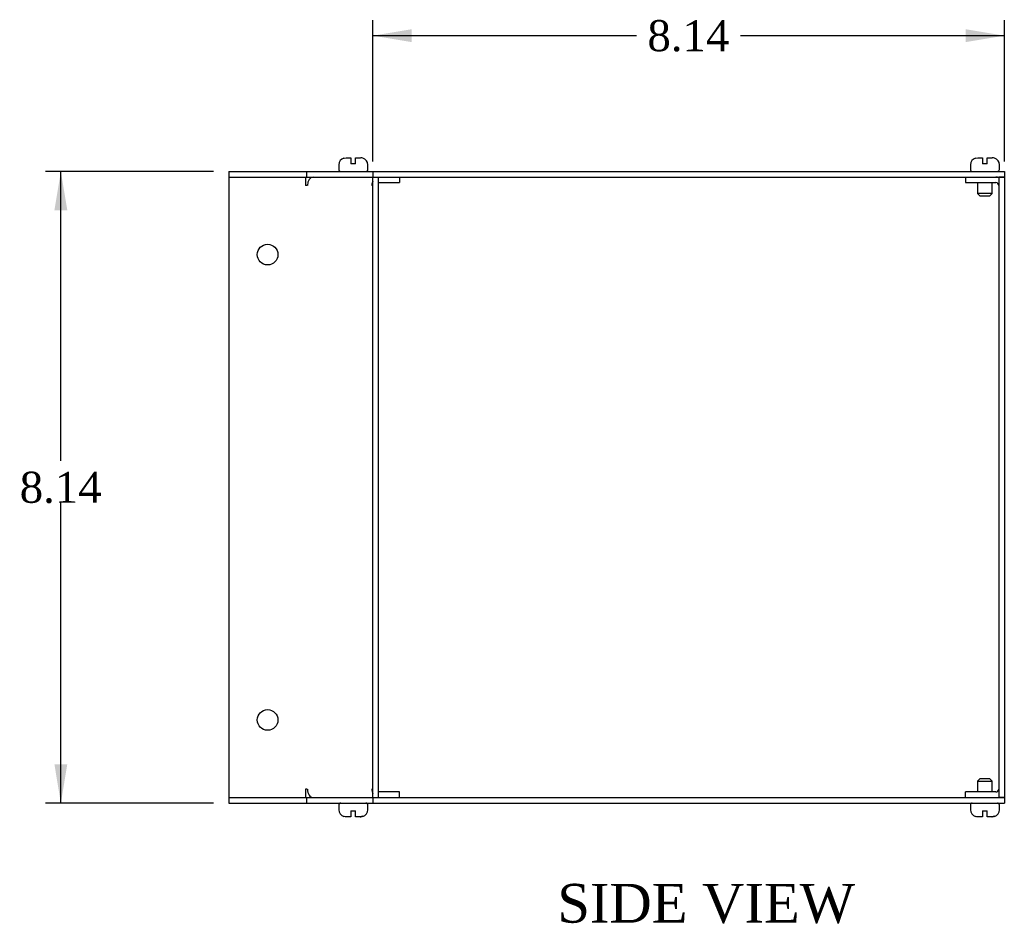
# Model space of a CAD drawing. Header units: inches. Extents: x 0.2 to 77.9, y -0.5 to 51.8.
# Tile 3 of 8: x 38.1 to 50.8, y 18 to 29.6. Entities that reach past the tile are written whole.
import ezdxf
from ezdxf.enums import TextEntityAlignment as Align

# ---------------------------------------------------------------- set-up
doc = ezdxf.new("R2010")
doc.units = ezdxf.units.IN
doc.header["$MEASUREMENT"] = 0
for name, color, linetype in [('COM55551-4', 7, 'Continuous'), ('COM55552-4', 7, 'Continuous'), ('COM55553-4', 7, 'Continuous'), ('Default', 7, 'Continuous'), ('SCS19491', 7, 'Continuous')]:
    doc.layers.add(name, color=color, linetype=linetype)
doc.styles.add('SEACAD_Times_New_Roman', font='times.ttf')
doc.dimstyles.new('HAMMOND_(STH_-_66x44)', dxfattribs={"dimtxt": 0.4, "dimasz": 0.5, "dimexe": 0.2, "dimexo": 0.2, "dimgap": 0.1, "dimtad": 0, "dimtih": 1, "dimtoh": 1, "dimzin": 0, "dimdsep": 46, "dimtxsty": 'SEACAD_Times_New_Roman', "dimblk1": '_SE_FILLED', "dimblk2": '_SE_FILLED', "dimsah": 1, "dimcen": 0.2, "dimadec": 0, "dimazin": 0, "dimtfac": 0.8, "dimtofl": 0, "dimtmove": 0, "dimatfit": 3, "dimfxl": 1, "dimtolj": 1, "dimtzin": 0, "dimarcsym": 0})

# ---------------------------------------------------------------- blocks, each defined once
blk = doc.blocks.new('SE3')
at = {"layer": 'COM55551-4', "color": 7, "linetype": 'Continuous'}
for p, q in [((40.795, 27.658), (40.795, 27.586)), ((40.795, 27.658), (41.795, 27.658)), ((40.795, 27.586), (41.795, 27.586)), ((41.795, 27.658), (41.795, 27.586)), ((41.795, 27.658), (42.651, 27.658)), ((41.795, 27.586), (42.651, 27.586)), ((42.651, 27.658), (42.651, 27.586)), ((42.651, 27.658), (50.795, 27.658)), ((42.651, 27.586), (50.795, 27.586)), ((50.795, 27.658), (50.795, 27.586)), ((40.795, 19.586), (40.795, 19.514)), ((40.795, 19.586), (41.795, 19.586)), ((41.795, 19.586), (41.795, 19.514)), ((41.795, 19.586), (42.651, 19.586)), ((42.651, 19.586), (42.651, 19.514)), ((42.651, 19.586), (50.795, 19.586)), ((50.795, 19.586), (50.795, 19.514)), ((40.795, 19.514), (41.795, 19.514)), ((41.795, 19.514), (42.651, 19.514)), ((42.651, 19.514), (50.795, 19.514))]:
    blk.add_line(p, q, dxfattribs=at)
at = {"layer": 'COM55552-4', "color": 7, "linetype": 'Continuous'}
for p, q in [((40.795, 27.586), (40.794, 27.586)), ((40.794, 27.586), (40.794, 19.586)), ((41.781, 27.586), (41.781, 27.478)), ((42.651, 27.586), (42.723, 27.586)), ((42.651, 19.586), (42.651, 27.586)), ((42.723, 19.586), (42.723, 27.586)), ((42.994, 27.586), (42.994, 27.514)), ((41.806, 27.478), (41.781, 27.478)), ((42.651, 27.478), (42.64, 27.478)), ((42.723, 27.514), (42.994, 27.514)), ((41.806, 19.694), (41.781, 19.694)), ((41.781, 19.694), (41.781, 19.586)), ((42.651, 19.694), (42.64, 19.694)), ((40.794, 19.586), (40.795, 19.586)), ((42.651, 19.586), (42.723, 19.586)), ((42.994, 19.658), (42.723, 19.658)), ((42.994, 19.586), (42.994, 19.658))]:
    blk.add_line(p, q, dxfattribs=at)
for centre in [(41.294, 26.586), (41.294, 20.586)]:
    blk.add_circle(centre, 0.133, dxfattribs=at)
for centre, start_param, end_param in [((41.883, 27.478), 0, 1.570796), ((42.716, 27.478), 1.039062, 1.570796), ((41.883, 19.694), 1.570796, 3.141593), ((42.716, 19.694), 1.570796, 2.102531)]:
    blk.add_ellipse(centre, major_axis=(0, 0.108), ratio=0.707107, start_param=start_param, end_param=end_param, dxfattribs=at)
at = {"layer": 'COM55553-4', "color": 7, "linetype": 'Continuous'}
for p, q in [((50.295, 27.586), (50.295, 27.514)), ((50.723, 27.586), (50.723, 19.586)), ((50.795, 27.586), (50.723, 27.586)), ((50.795, 27.586), (50.795, 19.586)), ((50.295, 27.514), (50.687, 27.514)), ((50.295, 19.586), (50.295, 19.658)), ((50.687, 19.658), (50.295, 19.658)), ((50.795, 19.586), (50.723, 19.586))]:
    blk.add_line(p, q, dxfattribs=at)
for centre, radius, start, end in [((50.687, 27.478), 0.108, 70.5288, 90), ((50.687, 27.478), 0.036, 0, 90), ((50.687, 19.694), 0.036, 270, 0), ((50.687, 19.694), 0.108, 270, 289.4712)]:
    blk.add_arc(centre, radius, start, end, dxfattribs=at)
at = {"layer": 'SCS19491', "color": 7, "linetype": 'Continuous'}
for p, q in [((42.279, 27.829), (42.28, 27.83)), ((42.28, 27.83), (42.306, 27.833)), ((42.306, 27.833), (42.369, 27.833)), ((42.369, 27.833), (42.369, 27.758)), ((42.429, 27.833), (42.494, 27.833)), ((42.429, 27.758), (42.429, 27.833)), ((42.523, 27.829), (42.521, 27.828)), ((50.424, 27.829), (50.425, 27.83)), ((50.425, 27.83), (50.451, 27.833)), ((50.451, 27.833), (50.515, 27.833)), ((50.515, 27.833), (50.515, 27.758)), ((50.575, 27.833), (50.64, 27.833)), ((50.575, 27.758), (50.575, 27.833)), ((50.669, 27.829), (50.666, 27.828)), ((42.212, 27.743), (42.212, 27.683)), ((42.429, 27.758), (42.369, 27.758)), ((42.587, 27.683), (42.587, 27.743)), ((50.357, 27.743), (50.357, 27.683)), ((50.575, 27.758), (50.515, 27.758)), ((50.732, 27.683), (50.732, 27.743)), ((50.45, 27.514), (50.45, 27.376)), ((50.64, 27.376), (50.64, 27.514)), ((50.64, 27.376), (50.45, 27.376)), ((50.45, 27.376), (50.48, 27.346)), ((50.48, 27.346), (50.61, 27.346)), ((50.61, 27.346), (50.64, 27.376)), ((50.48, 19.827), (50.45, 19.797)), ((50.61, 19.827), (50.48, 19.827)), ((50.64, 19.797), (50.61, 19.827)), ((50.45, 19.797), (50.64, 19.797)), ((50.45, 19.797), (50.45, 19.658)), ((50.64, 19.658), (50.64, 19.797)), ((42.212, 19.489), (42.212, 19.429)), ((42.587, 19.429), (42.587, 19.489)), ((50.357, 19.489), (50.357, 19.429)), ((50.732, 19.429), (50.732, 19.489)), ((42.278, 19.344), (42.28, 19.343)), ((42.306, 19.339), (42.307, 19.339)), ((42.369, 19.339), (42.307, 19.339)), ((42.369, 19.414), (42.429, 19.414)), ((42.369, 19.414), (42.369, 19.339)), ((42.429, 19.339), (42.429, 19.414)), ((42.489, 19.339), (42.429, 19.339)), ((42.521, 19.345), (42.489, 19.339)), ((42.489, 19.339), (42.494, 19.339)), ((42.523, 19.344), (42.521, 19.345)), ((50.423, 19.344), (50.425, 19.343)), ((50.451, 19.339), (50.449, 19.339)), ((50.451, 19.339), (50.452, 19.339)), ((50.515, 19.339), (50.452, 19.339)), ((50.515, 19.414), (50.575, 19.414)), ((50.515, 19.414), (50.515, 19.339)), ((50.575, 19.339), (50.575, 19.414)), ((50.634, 19.339), (50.575, 19.339)), ((50.666, 19.345), (50.634, 19.339)), ((50.634, 19.339), (50.64, 19.339)), ((50.668, 19.344), (50.666, 19.345))]:
    blk.add_line(p, q, dxfattribs=at)
for centre, radius, start, end in [((42.302, 27.743), 0.09, 104.9913, 180), ((42.495, 27.74), 0.0938, 72.0854, 90.0791), ((42.497, 27.743), 0.09, 0, 73.2208), ((50.447, 27.743), 0.09, 104.9913, 180), ((50.64, 27.74), 0.0938, 72.0854, 90.0791), ((50.642, 27.743), 0.09, 73.2208, 75.0335), ((50.642, 27.743), 0.09, 0, 73.2208), ((42.237, 27.683), 0.025, 180, 270), ((42.562, 27.683), 0.025, 270, 0), ((50.382, 27.683), 0.025, 180, 270), ((50.707, 27.683), 0.025, 270, 0), ((42.237, 19.489), 0.025, 90, 180), ((42.302, 19.429), 0.09, 180, 255.0335), ((42.497, 19.429), 0.09, 286.8119, 0), ((42.562, 19.489), 0.025, 0, 90), ((50.382, 19.489), 0.025, 90, 180), ((50.447, 19.429), 0.09, 180, 255.0335), ((50.642, 19.429), 0.09, 286.8119, 0), ((50.707, 19.489), 0.025, 0, 90), ((42.307, 19.438), 0.0981, 252.7336, 270.1206), ((42.495, 19.433), 0.0938, 269.9209, 287.9146), ((50.452, 19.438), 0.0981, 252.7336, 270.1206), ((50.64, 19.433), 0.0938, 269.9209, 287.9146)]:
    blk.add_arc(centre, radius, start, end, dxfattribs=at)
blk = doc.blocks.new('DMBLK1873')
at = {"layer": 'Default', "linetype": 'Continuous', "transparency": 16777216}
for points in [[(43.151, 29.492), (42.651, 29.409), (43.151, 29.326)], [(50.295, 29.492), (50.295, 29.326), (50.795, 29.409)]]:
    blk.add_hatch(color=7, dxfattribs=at).paths.add_polyline_path(points)
at = {"layer": 'Default', "color": 7, "linetype": 'Continuous', "transparency": 16777216}
for p, q in [((42.651, 27.786), (42.651, 29.609)), ((50.795, 27.786), (50.795, 29.609)), ((46.052, 29.409), (42.651, 29.409)), ((50.795, 29.409), (47.393, 29.409))]:
    blk.add_line(p, q, dxfattribs=at)
at = {"layer": 'Default', "color": 7, "linetype": 'Continuous', "transparency": 16777216, "style": 'SEACAD_Times_New_Roman'}
blk.add_text('8.14', height=0.4, dxfattribs=at).set_placement((46.192, 29.609), align=Align.TOP_LEFT)
blk = doc.blocks.new('_SE_FILLED')
at = {"color": 0}
blk.add_line((0, 0), (-1, 0), dxfattribs=at)
blk.add_solid([(0, 0), (-1, -0.1665), (-1, 0.1665), (0, 0)], dxfattribs=at)
blk = doc.blocks.new('DMBLK1880')
at = {"layer": 'Default', "linetype": 'Continuous', "transparency": 16777216}
for points in [[(38.545, 27.158), (38.711, 27.158), (38.628, 27.658)], [(38.545, 20.014), (38.628, 19.514), (38.711, 20.014)]]:
    blk.add_hatch(color=7, dxfattribs=at).paths.add_polyline_path(points)
at = {"layer": 'Default', "color": 7, "linetype": 'Continuous', "transparency": 16777216}
for p, q in [((40.595, 27.658), (38.428, 27.658)), ((38.628, 23.926), (38.628, 27.658)), ((38.628, 19.514), (38.628, 23.386)), ((40.595, 19.514), (38.428, 19.514))]:
    blk.add_line(p, q, dxfattribs=at)
at = {"layer": 'Default', "color": 7, "linetype": 'Continuous', "transparency": 16777216, "style": 'SEACAD_Times_New_Roman'}
blk.add_text('8.14', height=0.4, dxfattribs=at).set_placement((38.097, 23.786), align=Align.TOP_LEFT)

msp = doc.modelspace()

# ---------------------------------------------------------------- block references
at = {"layer": 'Default'}
msp.add_blockref('SE3', (0, 0), dxfattribs=at)

# ---------------------------------------------------------------- texts
at = {"layer": 'Default', "color": 7, "linetype": 'Continuous', "style": 'SEACAD_Times_New_Roman'}
msp.add_text('SIDE VIEW', height=0.5, dxfattribs=at).set_placement((45.031, 18.473), align=Align.TOP_LEFT)

# ---------------------------------------------------------------- dimensions: what is measured, and where the dimension line sits
at = {"layer": 'Default', "color": 7, "linetype": 'Continuous'}
for base, p1, p2, angle, picture, middle, dimtype in [((50.795, 29.409), (50.795, 27.586), (42.651, 27.586), 180, 'DMBLK1873', (46.723, 29.409), 161), ((38.628, 27.658), (40.795, 19.514), (41.795, 27.658), 90, 'DMBLK1880', (38.628, 23.586), 160)]:
    dim = msp.add_linear_dim(base=base, p1=p1, p2=p2, angle=angle, text='\\A1;<>', dimstyle='HAMMOND_(STH_-_66x44)', dxfattribs=at)
    dim.commit()
    dim.dimension.update_dxf_attribs({"geometry": picture, "text_midpoint": middle, "dimtype": dimtype})

doc.saveas('drawing.dxf')
